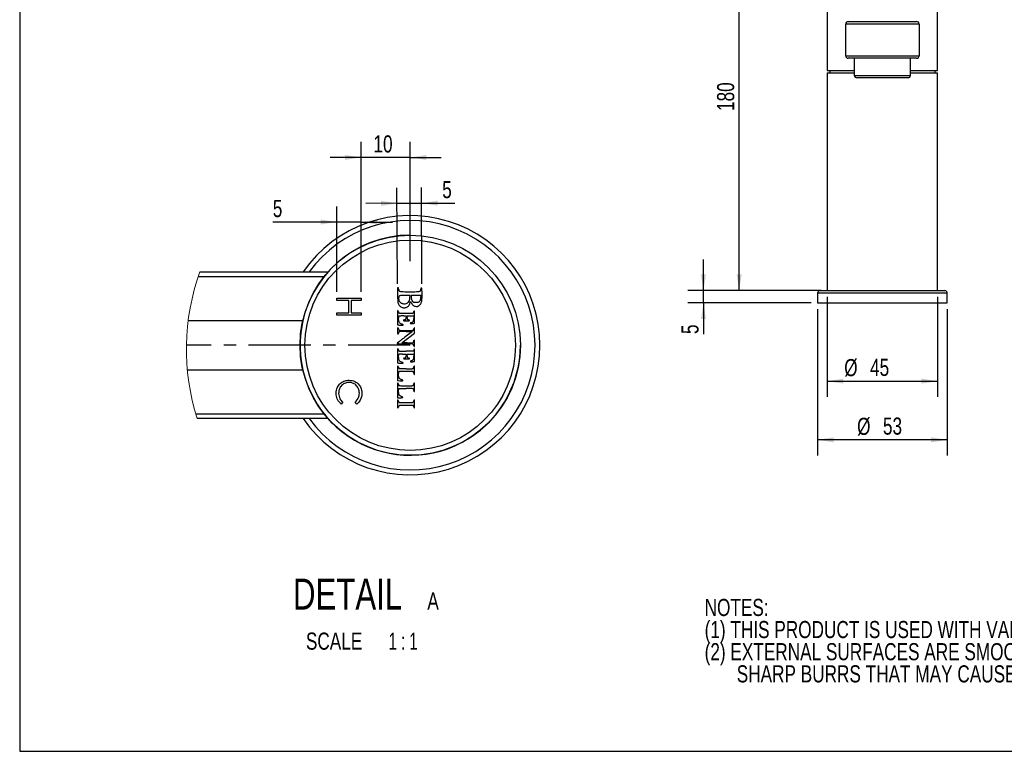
# Model space of a CAD drawing. Header units: millimetres. Extents: x 3 to 415, y 5 to 292.
# Tile 1 of 18: x 3 to 204, y 5 to 155. Entities that reach past the tile are written whole.
import ezdxf

# ---------------------------------------------------------------- set-up
doc = ezdxf.new("R2010")
doc.units = ezdxf.units.MM
doc.linetypes.add('CENTERX2', pattern=[20.32, 12.7, -2.54, 2.54, -2.54])
doc.layers.add('FORMAT', color=179, linetype='Continuous')
doc.styles.add('SLDTEXTSTYLE0', font='TXT', dxfattribs={"width": 0.75})
doc.styles.add('SLDTEXTSTYLE1', font='TXT', dxfattribs={"width": 0.65})
doc.dimstyles.new('SLDDIMSTYLE0', dxfattribs={"dimtxt": 3.5, "dimasz": 3.302, "dimexe": 0, "dimexo": 0.0625, "dimgap": 0.875, "dimtad": 1, "dimlfac": 2, "dimrnd": 1e-09, "dimzin": 12, "dimdsep": 46, "dimtxsty": 'SLDTEXTSTYLE0', "dimsah": 1, "dimcen": 0.09, "dimadec": 0, "dimazin": 3, "dimtfac": 1, "dimtdec": 0, "dimtofl": 0, "dimtmove": 0, "dimatfit": 3, "dimfxl": 1, "dimfrac": 2, "dimtolj": 1, "dimtzin": 12, "dimarcsym": 0})
doc.dimstyles.new('SLDDIMSTYLE2', dxfattribs={"dimtxt": 3.5, "dimasz": 3.302, "dimexe": 0, "dimexo": 0.0625, "dimgap": 0.875, "dimtad": 1, "dimlfac": 2, "dimrnd": 1e-09, "dimzin": 12, "dimdsep": 46, "dimtxsty": 'SLDTEXTSTYLE0', "dimsah": 1, "dimcen": 0.09, "dimadec": 0, "dimazin": 3, "dimtfac": 1, "dimtdec": 0, "dimtmove": 0, "dimatfit": 0, "dimfxl": 1, "dimfrac": 2, "dimtolj": 1, "dimtzin": 12, "dimarcsym": 0})
doc.dimstyles.new('SLDDIMSTYLE5', dxfattribs={"dimtxt": 3.5, "dimasz": 3.302, "dimexe": 0, "dimexo": 0.0625, "dimgap": 0.875, "dimtad": 1, "dimrnd": 1e-09, "dimzin": 12, "dimdsep": 46, "dimtxsty": 'SLDTEXTSTYLE0', "dimsah": 1, "dimcen": 0.09, "dimadec": 0, "dimazin": 3, "dimtfac": 1, "dimtdec": 0, "dimtmove": 0, "dimatfit": 0, "dimfxl": 1, "dimfrac": 2, "dimtolj": 1, "dimtzin": 12, "dimarcsym": 0})

# ---------------------------------------------------------------- blocks, each defined once
blk = doc.blocks.new('SW_NOTE_0_2')
at = {"layer": 'FORMAT', "color": 0, "char_height": 3.5, "attachment_point": 1, "style": 'SLDTEXTSTYLE0'}
for s, insert in [('NOTES:', (0, 4.51)), ('(1) THIS PRODUCT IS USED WITH VANITIES', (0, -0.01)), ('(2) EXTERNAL SURFACES ARE SMOOTH AND FREE', (0, -4.54)), ('SHARP BURRS THAT MAY CAUSE INJURY', (6.56, -9.07))]:
    blk.add_mtext(s, dxfattribs=dict(at, insert=insert))
blk = doc.blocks.new('_D_8')
at = {"layer": 'FORMAT'}
for p, q in [((167.15, 189.62), (146.74, 189.62)), ((149.92, 99.62), (149.92, 189.62)), ((165.15, 99.62), (146.74, 99.62))]:
    blk.add_line(p, q, dxfattribs=at)
for points in [[(149.92, 189.62), (149.41, 186.32), (150.42, 186.32)], [(149.92, 99.62), (150.42, 102.92), (149.41, 102.92)]]:
    blk.add_solid(points, dxfattribs=at)
at = {"layer": 'FORMAT', "insert": (145.4, 136.34), "char_height": 3.5, "attachment_point": 1, "rotation": 90, "style": 'SLDTEXTSTYLE0'}
blk.add_mtext('180', dxfattribs=at)
blk = doc.blocks.new('_D_9')
at = {"layer": 'FORMAT'}
for p, q in [((142.62, 99.62), (142.62, 105.97)), ((166.65, 99.62), (139.44, 99.62)), ((142.62, 97.12), (142.62, 99.62)), ((164.65, 97.12), (139.44, 97.12)), ((142.62, 97.12), (142.62, 90.75))]:
    blk.add_line(p, q, dxfattribs=at)
for points in [[(142.62, 99.62), (143.13, 102.92), (142.11, 102.92)], [(142.62, 97.12), (142.11, 93.82), (143.13, 93.82)]]:
    blk.add_solid(points, dxfattribs=at)
at = {"layer": 'FORMAT', "insert": (138.11, 90.75), "char_height": 3.5, "attachment_point": 1, "rotation": 90, "style": 'SLDTEXTSTYLE0'}
blk.add_mtext('5', dxfattribs=at)
blk = doc.blocks.new('_D_10')
at = {"layer": 'FORMAT'}
for p, q in [((167.92, 98.35), (167.92, 77.94)), ((190.42, 98.35), (190.42, 77.94)), ((167.92, 81.12), (190.42, 81.12))]:
    blk.add_line(p, q, dxfattribs=at)
for points in [[(167.92, 81.12), (171.22, 80.61), (171.22, 81.63)], [(190.42, 81.12), (187.11, 81.63), (187.11, 80.61)]]:
    blk.add_solid(points, dxfattribs=at)
at = {"layer": 'FORMAT', "char_height": 3.5, "attachment_point": 1, "style": 'SLDTEXTSTYLE0'}
for s, insert in [('%%c', (171.37, 85.63)), ('45', (176.65, 85.68))]:
    blk.add_mtext(s, dxfattribs=dict(at, insert=insert))
blk = doc.blocks.new('_D_11')
at = {"layer": 'FORMAT'}
for p, q in [((165.92, 95.85), (165.92, 65.94)), ((192.42, 95.85), (192.42, 65.94)), ((192.42, 69.12), (165.92, 69.12))]:
    blk.add_line(p, q, dxfattribs=at)
for points in [[(165.92, 69.12), (169.22, 68.61), (169.22, 69.63)], [(192.42, 69.12), (189.11, 69.63), (189.11, 68.61)]]:
    blk.add_solid(points, dxfattribs=at)
at = {"layer": 'FORMAT', "char_height": 3.5, "attachment_point": 1, "style": 'SLDTEXTSTYLE0'}
for s, insert in [('%%c', (174, 73.63)), ('53', (179.28, 73.68))]:
    blk.add_mtext(s, dxfattribs=dict(at, insert=insert))
blk = doc.blocks.new('_D_13')
at = {"layer": 'FORMAT'}
for p, q in [((85.12, 101.01), (85.02, 120.67)), ((80.12, 100.98), (80.02, 120.64)), ((80.04, 117.47), (73.69, 117.44)), ((80.04, 117.47), (85.04, 117.49)), ((85.04, 117.49), (91.86, 117.52))]:
    blk.add_line(p, q, dxfattribs=at)
for points in [[(80.04, 117.47), (76.73, 117.96), (76.74, 116.95)], [(85.04, 117.49), (88.34, 117), (88.34, 118.02)]]:
    blk.add_solid(points, dxfattribs=at)
at = {"layer": 'FORMAT', "insert": (89.25, 122.02), "char_height": 3.5, "attachment_point": 1, "rotation": 0.2657, "style": 'SLDTEXTSTYLE0'}
blk.add_mtext('5', dxfattribs=at)
blk = doc.blocks.new('_D_14')
at = {"layer": 'FORMAT'}
for p, q in [((72.73, 99.34), (72.73, 130.02)), ((82.73, 105.67), (82.73, 130.02)), ((72.73, 126.85), (66.38, 126.85)), ((82.73, 126.85), (72.73, 126.85)), ((82.73, 126.85), (89.08, 126.85))]:
    blk.add_line(p, q, dxfattribs=at)
for points in [[(72.73, 126.85), (69.42, 127.35), (69.42, 126.34)], [(82.73, 126.85), (86.03, 126.34), (86.03, 127.35)]]:
    blk.add_solid(points, dxfattribs=at)
at = {"layer": 'FORMAT', "insert": (75.22, 131.36), "char_height": 3.5, "attachment_point": 1, "style": 'SLDTEXTSTYLE0'}
blk.add_mtext('10', dxfattribs=at)
blk = doc.blocks.new('_D_15')
at = {"layer": 'FORMAT'}
for p, q in [((67.73, 99.34), (67.73, 116.81)), ((72.73, 99.34), (72.73, 116.81)), ((67.73, 113.64), (54.66, 113.64)), ((72.73, 113.64), (67.73, 113.64)), ((72.73, 113.64), (79.08, 113.64))]:
    blk.add_line(p, q, dxfattribs=at)
for points in [[(67.73, 113.64), (64.42, 114.15), (64.42, 113.13)], [(72.73, 113.64), (76.03, 113.13), (76.03, 114.15)]]:
    blk.add_solid(points, dxfattribs=at)
at = {"layer": 'FORMAT', "insert": (54.66, 118.15), "char_height": 3.5, "attachment_point": 1, "style": 'SLDTEXTSTYLE0'}
blk.add_mtext('5', dxfattribs=at)
blk = doc.blocks.new('SW_NOTE_0_7')
at = {"layer": 'FORMAT', "color": 0, "attachment_point": 2}
for s, insert, char_height, style in [('DETAIL', (13, 8.19), 6.35, 'SLDTEXTSTYLE0'), ('A', (30.46, 5.35), 3.5, 'SLDTEXTSTYLE0'), ('SCALE', (10.24, -2.86), 3.5, 'SLDTEXTSTYLE0'), ('1 : 1', (24.35, -2.86), 3.5, 'SLDTEXTSTYLE1')]:
    blk.add_mtext(s, dxfattribs=dict(at, insert=insert, char_height=char_height, style=style))

msp = doc.modelspace()

# ---------------------------------------------------------------- linework, layer by layer
at = {"color": 7, "linetype": 'Continuous', "lineweight": 25}
for p, q in [((167.9153, 157.1185), (167.9153, 144.6185)), ((190.4153, 144.6185), (190.4153, 157.1185)), ((186.6653, 154.1185), (171.6653, 154.1185)), ((171.6653, 147.6185), (171.6653, 154.1185)), ((172.1653, 154.6185), (186.1653, 154.6185)), ((186.6653, 154.1185), (186.6653, 147.6185)), ((171.6653, 147.6185), (186.6653, 147.6185)), ((186.1653, 147.1185), (172.1653, 147.1185)), ((173.4277, 147.1185), (173.4277, 143.6185)), ((184.903, 143.6185), (184.903, 147.1185)), ((167.9153, 144.6185), (173.4277, 144.6185)), ((167.9153, 144.1185), (167.9153, 99.6185)), ((167.9153, 144.1185), (173.4277, 144.1185)), ((168.4153, 144.6185), (168.4153, 144.1185)), ((179.1653, 143.1185), (173.9277, 143.1185)), ((184.403, 143.1185), (179.1653, 143.1185)), ((184.903, 144.6185), (190.4153, 144.6185)), ((184.903, 144.1185), (190.4153, 144.1185)), ((189.9153, 144.1185), (189.9153, 144.6185)), ((190.4153, 99.6185), (190.4153, 144.1185)), ((39.7742, 103.4564), (65.9557, 103.4564)), ((65.1123, 102.4564), (39.4263, 102.4564)), ((82.7117, 98.626), (81.6761, 98.626)), ((82.6739, 98.2289), (82.7117, 98.626)), ((84.9592, 98.626), (82.9008, 98.626)), ((82.9008, 98.626), (82.932, 98.2136)), ((84.9237, 98.2065), (84.9592, 98.626)), ((165.9153, 99.1185), (165.9153, 97.1185)), ((166.4153, 99.6185), (179.1653, 99.6185)), ((179.1653, 99.6185), (191.9153, 99.6185)), ((192.4153, 97.1185), (192.4153, 99.1185)), ((67.7262, 97.6181), (67.7262, 98.0668)), ((67.7262, 98.0668), (72.7262, 98.0668)), ((70.1621, 97.6181), (67.7262, 97.6181)), ((70.1621, 95.0539), (70.1621, 97.6181)), ((72.7262, 97.6181), (70.6749, 97.6181)), ((70.6749, 97.6181), (70.6749, 95.0539)), ((72.7262, 98.0668), (72.7262, 97.6181)), ((165.9153, 97.1185), (179.1653, 97.1185)), ((179.1653, 97.1185), (192.4153, 97.1185)), ((67.7262, 94.6052), (67.7262, 95.0539)), ((67.7262, 95.0539), (70.1621, 95.0539)), ((72.7262, 94.6052), (67.7262, 94.6052)), ((70.6749, 95.0539), (72.7262, 95.0539)), ((72.7262, 95.0539), (72.7262, 94.6052)), ((60.7887, 93.4564), (37.3747, 93.4564)), ((80.137, 93.0713), (80.1511, 92.6662)), ((81.3967, 94.4601), (81.8759, 94.4634)), ((81.8759, 94.4634), (81.8759, 94.1184)), ((82.095, 94.4668), (83.4369, 94.436)), ((82.095, 94.1158), (82.095, 94.4668)), ((83.3958, 92.9016), (83.6286, 92.9365)), ((83.4369, 94.436), (83.4369, 93.9337)), ((83.6286, 92.9365), (83.6286, 94.1929)), ((81.0359, 88.9589), (83.6286, 90.9204)), ((83.1876, 91.2593), (81.628, 90.0844)), ((81.9002, 91.274), (83.1876, 91.2593)), ((83.6286, 90.9204), (83.6286, 91.4641)), ((80.5266, 89.2338), (80.0902, 88.8837)), ((82.0721, 88.9434), (81.0359, 88.9589)), ((81.1652, 86.6312), (81.8759, 86.6312)), ((81.8759, 86.6312), (81.8759, 86.3092)), ((83.3821, 87.261), (81.9307, 87.2459)), ((82.0676, 86.6313), (83.4752, 86.6312)), ((82.0868, 86.3163), (82.0676, 86.6313)), ((83.4433, 87.4503), (83.3821, 87.261)), ((83.4752, 86.6312), (83.4561, 86.1417)), ((80.1233, 86.2823), (80.1233, 84.838)), ((80.1233, 84.838), (80.3287, 84.8041)), ((83.5054, 85.1294), (83.6286, 85.1544)), ((83.6286, 85.1544), (83.6286, 86.4177)), ((37.2026, 83.4564), (60.7887, 83.4564)), ((80.1233, 82.6947), (80.1233, 81.223)), ((80.4971, 83.6461), (80.3923, 83.7754)), ((81.903, 83.6461), (80.4971, 83.6461)), ((80.1233, 81.223), (80.6226, 81.1839)), ((80.1361, 79.2234), (80.1507, 77.7309)), ((80.364, 79.4825), (80.4544, 79.6205)), ((80.4544, 79.6205), (81.8733, 79.6205)), ((68.9442, 76.826), (68.6467, 76.4334)), ((71.8087, 76.4334), (71.5083, 76.826)), ((80.1507, 77.7309), (80.6664, 77.7309)), ((38.9241, 74.4564), (65.1123, 74.4564)), ((65.9557, 73.4564), (39.2322, 73.4564))]:
    msp.add_line(p, q, dxfattribs=at)
at = {"color": 8, "linetype": 'Continuous', "lineweight": 25}
for p, q in [((173.4277, 143.6185), (179.1653, 143.6185)), ((179.1653, 143.6185), (184.903, 143.6185)), ((179.1653, 99.1185), (165.9153, 99.1185)), ((192.4153, 99.1185), (179.1653, 99.1185))]:
    msp.add_line(p, q, dxfattribs=at)
at = {"color": 7, "linetype": 'CENTERX2'}
msp.add_line((82.7262, 88.4564), (37.0192, 88.4564), dxfattribs=at)
at = {"color": 7, "linetype": 'Continuous', "lineweight": 25}
for radius in [22.5, 21.5]:
    msp.add_circle((82.7262, 88.4564), radius, dxfattribs=at)
for centre, radius, start, end in [((172.1653, 154.1185), 0.5, 90, 180), ((186.1653, 154.1185), 0.5, 0, 90), ((172.1653, 147.6185), 0.5, 180, 270), ((186.1653, 147.6185), 0.5, 270, 0), ((173.9277, 143.6185), 0.5, 180, 270), ((184.403, 143.6185), 0.5, 270, 0), ((82.7262, 88.4564), 26.5, 214.474381, 145.525619), ((82.7262, 88.4564), 22.5, 90.000015, 173.50039), ((84.4853, 99.7723), 4.3641, 176.702134, 180.792341), ((295.9616, 102.7001), 215.8607, 180.793173, 181.041462), ((80.6955, 99.9907), 0.568, 161.762037, 176.705727), ((129.2561, 99.6683), 49.1276, 181.040041, 182.246837), ((80.2194, 100.1476), 0.0668, 89.999091, 161.772584), ((80.2194, 100.0924), 0.122, 62.304191, 90.004467), ((80.2367, 100.1251), 0.085, 26.014839, 62.3223), ((80.0773, 100.0474), 0.2623, 8.540008, 26.014064), ((77.5229, 99.6644), 2.8453, 5.486783, 8.528352), ((81.5996, 100.0561), 1.2502, 185.493206, 195.884903), ((80.7002, 99.8002), 0.3151, 195.894739, 224.839448), ((80.6872, 98.3008), 0.2826, 105.332463, 143.85746), ((80.7142, 99.8141), 0.3349, 224.841116, 252.66444), ((80.9428, 97.3687), 1.2491, 91.285648, 105.332669), ((81.0552, 100.9067), 1.4794, 252.66416, 261.899718), ((81.3375, 102.8902), 3.483, 261.900245, 269.512703), ((81.6762, 64.6802), 33.9458, 90.000113, 91.285253), ((82.613, 252.7697), 153.3679, 269.512428, 270.011932), ((82.6135, 252.1967), 152.7948, 270.011778, 270.513016), ((83.9501, 102.9232), 3.5153, 270.513059, 278.084049), ((84.2567, 100.7648), 1.3353, 278.084701, 287.919908), ((84.5734, 99.7854), 0.3059, 287.919306, 317.288721), ((84.5923, 99.7679), 0.2802, 317.289946, 348.388385), ((83.8357, 99.9235), 1.0526, 348.381109, 0.00488), ((86.9747, 99.9237), 2.0864, 176.490983, 180.003739), ((85.0742, 100.0403), 0.1823, 155.552758, 176.511393), ((84.9669, 100.0891), 0.0644, 113.928459, 155.561941), ((84.9956, 100.0244), 0.1352, 90.004228, 113.919527), ((84.9956, 100.0648), 0.0948, 52.586359, 90.005498), ((84.9927, 100.061), 0.0995, 16.520225, 52.599883), ((84.6106, 99.9477), 0.4981, 3.941888, 16.520701), ((75.2423, 99.3009), 9.8887, 2.516807, 3.949043), ((55.387, 98.4277), 29.7632, 359.812992, 2.517744), ((166.4153, 99.1185), 0.5, 90, 180), ((191.9153, 99.1185), 0.5, 0, 90), ((84.0681, 97.8953), 3.9049, 182.244669, 189.944368), ((81.5893, 97.4606), 1.3882, 189.94257, 204.878498), ((81.6261, 97.4778), 1.4289, 204.882042, 219.498477), ((81.5413, 98.0496), 1.1886, 169.375277, 184.887004), ((81.6017, 98.0547), 1.2492, 184.885995, 199.831185), ((80.8548, 98.1784), 0.49, 143.853942, 169.378648), ((81.5367, 98.0312), 1.1801, 199.826739, 215.217078), ((81.3039, 97.2121), 1.0113, 219.494412, 234.248926), ((81.3269, 97.8831), 0.9232, 215.216422, 233.713786), ((81.0207, 97.4661), 0.4059, 233.723178, 245.741529), ((81.5345, 98.6067), 1.6569, 245.746947, 249.97306), ((81.6098, 98.8135), 1.877, 249.974632, 254.118744), ((81.5399, 98.5679), 1.6217, 254.119472, 258.742749), ((81.5446, 98.5917), 1.6459, 258.744764, 274.718879), ((81.5837, 98.118), 1.1705, 274.719487, 295.341839), ((81.6722, 97.9311), 0.9638, 295.341151, 318.371799), ((81.7897, 97.0508), 0.8123, 305.818612, 322.919801), ((81.7572, 97.8557), 0.8502, 318.370669, 343.672801), ((81.649, 97.1573), 0.9887, 322.91132, 332.255757), ((79.9378, 98.0581), 2.9225, 332.244631, 336.409062), ((81.3689, 97.9695), 1.2548, 343.669981, 348.824944), ((77.6263, 98.709), 5.0698, 348.822848, 350.648873), ((79.2329, 98.3662), 3.6918, 336.404728, 340.196415), ((77.0937, 98.7971), 5.6096, 350.644886, 352.460707), ((78.1001, 98.6644), 4.5945, 352.454695, 354.56095), ((78.175, 98.7468), 4.8161, 340.199982, 343.306056), ((82.8009, 97.3595), 0.0134, 48.090744, 163.291238), ((82.5833, 97.1172), 0.339, 36.531577, 48.085013), ((82.0889, 96.7508), 0.9544, 29.772721, 36.531513), ((80.478, 95.8294), 2.8102, 26.749445, 29.771047), ((85.6299, 98.4177), 2.7056, 184.325333, 190.822742), ((84.0113, 98.1083), 1.0577, 190.828427, 203.929878), ((85.1564, 98.1878), 2.429, 206.755731, 215.480888), ((83.7634, 97.9984), 0.7866, 203.935039, 219.514473), ((83.8721, 98.0882), 0.9275, 219.520515, 233.290644), ((83.9575, 97.3333), 0.9568, 215.486761, 232.983368), ((83.6309, 97.7646), 0.5239, 233.284981, 246.116331), ((83.8531, 97.195), 0.7835, 232.988568, 252.719361), ((83.6226, 97.746), 0.5035, 246.115412, 259.333412), ((83.7203, 98.2643), 1.031, 259.331754, 267.837885), ((83.9296, 103.8075), 6.5781, 267.837333, 269.999886), ((83.9296, 100.2877), 3.0584, 269.999784, 276.233391), ((84.1839, 97.9598), 0.7166, 276.233604, 294.548675), ((83.4124, 98.2468), 2.0342, 297.732863, 302.717837), ((84.2662, 97.7796), 0.5185, 294.550434, 317.005127), ((83.9395, 97.4263), 1.0591, 302.721791, 330.783375), ((83.827, 98.189), 1.119, 317.006968, 329.63954), ((84.419, 97.8422), 0.4328, 329.645958, 342.994758), ((82.9401, 98.2947), 1.9794, 342.989267, 347.309517), ((83.243, 97.8158), 1.8571, 330.783474, 349.21432), ((82.5282, 98.3872), 2.4015, 347.314054, 351.431666), ((82.1876, 98.4381), 2.7459, 351.440261, 355.161813), ((80.459, 98.346), 4.6911, 349.216066, 359.811074), ((203.5785, 94.0832), 123.4552, 179.628663, 180.000001), ((87.3498, 94.8365), 7.2241, 176.690114, 179.628098), ((82.7052, 95.1051), 2.5718, 171.993493, 176.690421), ((80.2054, 95.4567), 0.0473, 90.00098, 171.995946), ((80.2054, 95.4398), 0.0642, 59.049791, 89.996189), ((80.1961, 95.4243), 0.0824, 33.360667, 59.046919), ((80.1632, 95.4026), 0.1218, 12.886922, 33.368527), ((80.0614, 95.3793), 0.2261, 0.004826, 12.891164), ((80.5524, 95.3793), 0.2648, 180.00448, 192.338189), ((80.8758, 95.4502), 0.5959, 192.352703, 199.077112), ((80.9032, 95.4597), 0.6249, 199.082955, 205.719565), ((80.699, 95.3613), 0.3982, 205.708851, 215.012981), ((80.5313, 95.2438), 0.1935, 215.010154, 251.179319), ((80.6866, 95.6996), 0.675, 251.182324, 265.456149), ((80.9733, 99.3072), 4.294, 265.455891, 269.734917), ((81.663, 97.7107), 1.6257, 234.245023, 244.582579), ((81.9043, 300.4273), 205.4162, 269.734782, 270.000056), ((81.6609, 97.7062), 1.6207, 244.582794, 254.933753), ((81.4976, 97.0998), 0.9927, 254.933577, 269.87685), ((81.4974, 97.0169), 0.9098, 269.877864, 285.687253), ((81.2922, 97.7475), 1.6687, 285.687268, 295.727477), ((81.9045, 270.2041), 175.193, 270.000001, 270.296101), ((81.3033, 97.7246), 1.6433, 295.72593, 305.821241), ((82.7828, 100.2521), 5.2387, 270.296372, 274.031501), ((83.0805, 96.0274), 1.0035, 274.032293, 284.293187), ((83.2974, 95.176), 0.125, 284.295282, 331.842194), ((83.0831, 95.2908), 0.3681, 331.839602, 340.161986), ((82.8021, 95.3923), 0.6669, 340.154294, 345.485156), ((82.8146, 95.389), 0.6539, 345.485028, 350.860092), ((83.1442, 95.3361), 0.3201, 350.839434, 0.007235), ((83.6289, 95.3361), 0.1646, 164.454896, 179.997385), ((83.5804, 95.3496), 0.1142, 144.018392, 164.456855), ((83.5577, 95.3661), 0.0862, 120.051228, 144.019552), ((83.5465, 95.3855), 0.0638, 90.003822, 120.049822), ((83.5465, 95.4024), 0.0469, 9.483219, 89.998813), ((81.7706, 95.1056), 1.8474, 3.742472, 9.487801), ((77.9465, 94.8554), 5.6796, 0.423824, 3.742751), ((83.9922, 97.6423), 1.252, 252.721268, 266.610078), ((-10.475, 94.1939), 94.1037, 359.999393, 0.428369), ((84.096, 99.3956), 3.0083, 266.610844, 270.393992), ((84.1128, 96.9488), 0.5614, 270.396107, 283.512045), ((84.1279, 96.886), 0.4969, 283.517498, 297.727905), ((124.7115, 94.0851), 44.5883, 180.002339, 180.70498), ((103.4768, 93.8255), 23.3519, 180.709179, 181.850803), ((80.1913, 92.6677), 0.0402, 182.116049, 238.297316), ((80.2177, 92.7104), 0.0905, 238.273401, 262.647089), ((81.6036, 103.4398), 10.9089, 262.639756, 263.445393), ((83.6777, 93.7743), 3.3812, 175.822111, 180.167183), ((81.7066, 93.7687), 1.4101, 180.172749, 188.52462), ((84.9393, 93.6818), 4.6461, 172.811297, 175.817402), ((81.1169, 93.6804), 0.8138, 188.530642, 206.438474), ((80.4683, 94.2457), 0.1397, 135.011212, 172.792665), ((81.1494, 99.4848), 6.928, 263.443681, 264.948621), ((80.4713, 94.2426), 0.144, 98.503885, 134.999379), ((81.2871, 93.7651), 1.0039, 206.439654, 221.738744), ((81.6026, 86.6777), 7.7931, 96.42598, 98.505504), ((81.3539, 93.8248), 1.0935, 221.741934, 236.369977), ((81.5493, 104.0064), 11.4673, 264.947571, 265.979089), ((81.3894, 88.5709), 5.8879, 93.238174, 96.42597), ((81.8034, 107.6212), 15.091, 265.979272, 267.074472), ((81.3995, 93.8932), 1.1758, 236.368219, 250.222835), ((80.5694, 91.5843), 1.2778, 65.025547, 70.225973), ((81.0885, 93.6333), 1.0849, 267.074494, 274.577547), ((81.4433, 87.6177), 6.8426, 90.390347, 93.238326), ((80.8122, 92.1055), 0.7029, 56.900569, 65.033321), ((81.1574, 92.7737), 0.2224, 274.5769, 294.096272), ((80.9348, 92.2935), 0.4784, 47.697147, 56.902122), ((81.2307, 92.6097), 0.0428, 294.100299, 0.010824), ((81.2225, 92.6097), 0.0509, 359.973289, 47.704991), ((81.4111, 93.5598), 0.0568, 129.327071, 185.429201), ((81.5113, 93.5694), 0.1574, 185.437422, 211.719362), ((81.4619, 93.4978), 0.1369, 97.763132, 129.315743), ((81.4368, 93.5233), 0.0698, 211.721729, 258.710444), ((81.6321, 94.5021), 1.0679, 258.711738, 265.132351), ((81.567, 92.7267), 0.9151, 90.000813, 97.761962), ((81.7176, 95.5057), 2.0751, 265.133763, 270.066687), ((81.567, 94.2022), 0.5604, 270.000124, 286.368016), ((81.7079, 103.6795), 10.2489, 270.067421, 271.577004), ((81.6784, 93.8228), 0.1649, 286.372993, 327.035337), ((81.5655, 93.896), 0.2995, 327.037993, 354.379513), ((79.3111, 94.1183), 2.5649, 354.371052, 0.001701), ((81.589, 107.9959), 14.567, 271.577164, 272.764568), ((84.865, 94.1157), 2.7699, 179.998733, 185.114145), ((82.3949, 93.8947), 0.29, 185.113771, 211.963745), ((82.2949, 93.8323), 0.1721, 211.962629, 250.121594), ((82.4749, 94.3301), 0.7016, 250.123121, 263.563133), ((82.2287, 94.7486), 1.3042, 272.765296, 279.731586), ((82.3461, 93.1889), 0.4469, 74.652731, 83.560128), ((82.3938, 93.786), 0.3276, 279.731303, 295.258113), ((82.4112, 93.4257), 0.2014, 58.488277, 74.660272), ((82.4561, 93.4989), 0.1155, 36.408472, 58.510201), ((82.5135, 93.5323), 0.0471, 295.247175, 359.999363), ((82.5014, 93.5323), 0.0592, 0.003092, 36.434742), ((82.76, 92.9583), 0.0232, 128.307814, 194.03039), ((82.7954, 92.9671), 0.0597, 194.018083, 260.158545), ((83.0177, 92.6317), 0.4392, 120.50482, 128.275845), ((83.1122, 94.7911), 1.911, 260.148093, 265.570536), ((83.1037, 92.4858), 0.6086, 113.124339, 120.506999), ((83.3028, 92.0195), 1.1156, 108.435255, 113.125573), ((82.6945, 93.8443), 0.8078, 288.43538, 295.772278), ((83.1097, 94.7594), 1.8793, 265.571265, 272.134413), ((82.4981, 94.2509), 1.2594, 295.776485, 301.036437), ((82.5349, 94.19), 1.1883, 301.030896, 306.384309), ((83.1071, 94.8284), 1.9482, 272.134808, 278.522882), ((82.9494, 93.6275), 0.4896, 306.380816, 316.756636), ((82.9293, 93.6464), 0.5171, 316.756353, 330.11666), ((83.0844, 93.5573), 0.3383, 330.109416, 348.468506), ((82.5734, 93.6616), 0.8598, 348.470633, 358.444488), ((72.6283, 93.9328), 10.8086, 358.438084, 0.004366), ((82.7262, 88.4564), 22.5, 173.500403, 0.000001), ((81.557, 91.7298), 1.4277, 173.765112, 180.505569), ((103.4502, 91.9222), 23.3218, 180.503699, 181.382329), ((92.8604, 91.6665), 12.7289, 181.381659, 183.400884), ((80.4204, 91.8539), 0.2844, 155.888806, 173.750098), ((80.6604, 90.9415), 0.5074, 183.394311, 204.267431), ((80.2051, 91.9503), 0.0484, 90.002641, 155.868352), ((80.2274, 90.7463), 0.0324, 204.26034, 333.797925), ((80.2051, 91.9348), 0.0639, 55.088489, 90.000215), ((80.1593, 91.8692), 0.144, 36.056865, 55.087903), ((79.2993, 91.2031), 1.0669, 333.79118, 345.03192), ((80.0935, 91.8213), 0.2253, 21.086058, 36.061673), ((79.9322, 91.7591), 0.3981, 11.308342, 21.081392), ((80.7858, 91.9298), 0.4724, 191.311004, 219.060554), ((81.1611, 90.7053), 0.8604, 157.996305, 165.025663), ((81.0484, 90.7508), 0.7388, 150.117847, 157.994712), ((80.9142, 90.8278), 0.5842, 141.531504, 150.107768), ((80.6568, 91.8252), 0.3062, 219.063599, 257.444647), ((80.5757, 91.0968), 0.1517, 118.153059, 141.52666), ((80.6088, 91.035), 0.2218, 93.027546, 118.15659), ((80.9633, 93.2015), 1.7162, 257.445797, 269.192039), ((81.3742, 76.5721), 14.705, 91.783038, 93.029407), ((81.3597, 77.0384), 14.2384, 90.084013, 91.783132), ((81.9339, 162.0339), 70.5555, 269.192123, 269.999996), ((81.4028, 47.6851), 43.5917, 89.346337, 90.084174), ((81.9339, 151.2078), 59.7294, 270.000013, 270.606892), ((82.4346, 103.9313), 12.4503, 270.607003, 272.5487), ((82.4451, 103.6963), 12.2151, 272.548596, 273.962725), ((83.2818, 91.6178), 0.1076, 273.961871, 315.025247), ((83.2503, 91.6493), 0.1522, 315.019815, 332.111044), ((82.7632, 91.9072), 0.7033, 332.10253, 337.590868), ((82.6566, 91.9513), 0.8187, 337.586817, 342.931621), ((82.6879, 91.9417), 0.786, 342.931813, 348.438799), ((84.0342, 91.6661), 0.5882, 161.344921, 168.427449), ((83.9098, 91.708), 0.457, 152.765778, 161.327134), ((83.8104, 91.7591), 0.3453, 143.390737, 152.76106), ((83.5799, 91.9303), 0.0581, 108.434559, 143.403041), ((83.5697, 91.9612), 0.0256, 18.528612, 108.433033), ((83.1626, 91.8247), 0.4549, 7.326983, 18.536558), ((82.1389, 91.6932), 1.487, 1.348439, 7.323798), ((72.3777, 91.4641), 11.251, 359.999978, 1.344914), ((80.1267, 88.8384), 0.0582, 128.854028, 179.991665), ((80.1078, 88.8384), 0.0393, 180.008179, 264.737495), ((80.7222, 95.5151), 6.7442, 264.741926, 266.966507), ((80.8975, 98.8228), 10.0565, 266.966594, 269.311542), ((103.257, 60.7843), 36.4148, 127.616839, 128.62394), ((81.9746, 188.4681), 99.7083, 269.311634, 269.746614), ((123.0851, 35.0542), 68.8986, 126.99253, 127.617596), ((81.2419, 22.8043), 65.957, 89.248538, 89.746536), ((82.6323, 126.2587), 37.3195, 269.13997, 269.76245), ((81.565, 47.442), 41.3173, 88.541495, 89.248521), ((82.5745, 112.3142), 23.3749, 269.762352, 270.646094), ((81.0511, 27.2551), 61.5107, 88.140886, 88.54162), ((82.4488, 123.4679), 34.5293, 270.646022, 271.150435), ((83.0252, 88.0724), 0.6614, 77.972077, 88.142371), ((83.1344, 89.3238), 0.3783, 271.152016, 283.790463), ((83.08, 88.3293), 0.3987, 64.829249, 77.972796), ((83.1847, 89.1187), 0.1672, 283.796476, 315.657115), ((83.1662, 88.5128), 0.1959, 42.468366, 64.829617), ((82.9601, 89.3382), 0.4813, 315.665382, 330.149821), ((83.0999, 88.4521), 0.2858, 24.848616, 42.475267), ((82.1821, 88.0273), 1.2972, 19.104863, 24.838375), ((82.7711, 89.4467), 0.6991, 330.144269, 342.210405), ((82.4107, 89.5624), 1.0777, 342.206008, 350.929742), ((83.6709, 89.3612), 0.1985, 158.35441, 170.908823), ((83.6817, 89.3569), 0.2101, 146.310834, 158.344352), ((83.6537, 89.3755), 0.1765, 133.28049, 146.296055), ((83.5836, 89.4499), 0.0742, 108.407948, 133.277107), ((83.5686, 89.4951), 0.0266, 15.158441, 108.40943), ((82.9383, 89.3244), 0.6796, 6.113251, 15.156568), ((81.4057, 88.5966), 2.2202, 353.943941, 358.898989), ((81.5178, 89.1722), 2.1082, 1.043647, 6.114935), ((66.7438, 88.8809), 16.8848, 358.890349, 0.001317), ((65.4372, 88.8805), 18.1914, 0.002582, 1.039728), ((207.8205, 86.2823), 127.6972, 179.634883, 180), ((87.5823, 87.0487), 7.4566, 176.744397, 179.636195), ((82.8242, 87.3193), 2.6908, 172.17564, 176.743068), ((80.2054, 87.6791), 0.0474, 90.008909, 172.163118), ((80.2054, 87.6624), 0.0642, 58.521742, 90.005472), ((80.1965, 87.6479), 0.0812, 32.139353, 58.517345), ((80.158, 87.6237), 0.1267, 11.758467, 32.123227), ((80.0245, 87.5958), 0.2631, 359.984597, 11.781377), ((80.5397, 87.5957), 0.2521, 180.005631, 193.45049), ((80.8129, 87.6612), 0.5331, 193.458789, 201.141903), ((80.8353, 87.6698), 0.5571, 201.133786, 208.705154), ((80.6943, 86.2751), 0.3958, 146.758815, 161.288828), ((80.6582, 87.5727), 0.3551, 208.702248, 219.306516), ((80.6227, 86.322), 0.3101, 126.018303, 146.764378), ((80.5472, 87.4819), 0.2117, 219.311693, 253.269502), ((80.574, 86.3889), 0.2274, 99.842092, 126.018246), ((80.7087, 88.0194), 0.7729, 253.272534, 266.230725), ((80.715, 85.5763), 1.0522, 90.672228, 99.842522), ((80.9605, 91.8424), 4.6042, 266.231368, 270.325345), ((81.1652, 47.2178), 39.4134, 90.000041, 90.672392), ((79.8598, 285.7098), 198.4747, 270.325313, 270.597844), ((84.3054, 88.7626), 0.9498, 199.096581, 204.888485), ((84.2153, 87.2007), 0.8113, 156.495163, 162.082773), ((83.9961, 88.619), 0.6088, 204.876757, 212.960704), ((84.035, 87.2789), 0.6148, 149.595251, 156.476449), ((83.8588, 88.5298), 0.4451, 212.94296, 221.659977), ((83.9254, 87.3432), 0.4877, 142.450846, 149.592507), ((83.5585, 88.2626), 0.0431, 221.663325, 270.000463), ((83.585, 87.6048), 0.0584, 108.43819, 142.466027), ((83.5585, 88.2556), 0.0361, 269.995078, 346.437637), ((83.5742, 87.6374), 0.0241, 4.580299, 108.430384), ((82.7272, 88.4563), 0.8913, 346.429951, 353.953924), ((75.1553, 86.9653), 8.4698, 2.862953, 4.564117), ((74.3237, 86.9244), 9.3024, 0.57875, 2.858666), ((24.2708, 86.4177), 59.3578, 359.999998, 0.579863), ((81.2642, 86.1923), 0.9734, 173.704442, 181.927364), ((85.406, 86.331), 5.1176, 181.919913, 184.324542), ((80.7807, 86.2457), 0.4871, 161.274128, 173.710494), ((82.66, 86.1233), 2.3638, 184.323993, 192.625132), ((80.7039, 87.0742), 2.3009, 260.614027, 267.280738), ((80.9872, 85.7487), 0.6495, 192.628281, 214.329274), ((80.9845, 85.7469), 0.6463, 214.333085, 236.108301), ((80.8313, 89.7558), 4.9855, 267.280412, 271.019812), ((81.9241, 87.1453), 2.331, 236.104961, 244.488097), ((80.7293, 95.4873), 10.718, 271.019766, 272.708235), ((79.4588, 81.9799), 3.3925, 61.922464, 64.484987), ((80.1436, 83.2639), 1.9373, 58.02062, 61.92079), ((79.9667, 82.9804), 2.2715, 55.321953, 58.02155), ((81.2338, 84.8209), 0.0396, 272.713951, 359.999948), ((81.2401, 84.8209), 0.0334, 359.999214, 55.319717), ((81.429, 85.7206), 0.046, 137.076019, 180.016689), ((81.4231, 85.7206), 0.0401, 179.997632, 251.431139), ((81.5392, 85.6182), 0.1964, 122.454641, 137.077515), ((81.5674, 86.1501), 0.4933, 251.434064, 262.876113), ((81.593, 85.5335), 0.2968, 110.377417, 122.447165), ((81.6412, 85.4036), 0.4353, 101.311852, 110.371043), ((81.7091, 87.2838), 1.6357, 262.87467, 268.851083), ((81.3746, 86.7364), 0.9239, 281.31066, 292.371169), ((81.9855, 101.0556), 15.4103, 268.850579, 270.000098), ((81.6484, 86.0712), 0.2046, 292.372958, 326.229666), ((81.5875, 86.1119), 0.2777, 326.232836, 353.809215), ((79.7672, 86.3093), 2.1088, 353.810289, 359.998508), ((81.9855, 101.3182), 15.6729, 269.999945, 271.136794), ((84.8175, 86.4817), 2.7358, 183.466995, 188.480725), ((82.4233, 86.1247), 0.315, 188.477031, 213.062881), ((82.3236, 86.0598), 0.1961, 213.057522, 246.829137), ((82.5388, 86.5625), 0.7429, 246.828886, 259.375067), ((82.2646, 87.2546), 1.6066, 271.136548, 277.195498), ((82.3041, 85.3115), 0.53, 71.230864, 79.37461), ((82.407, 86.1263), 0.4693, 277.193598, 289.088943), ((82.3734, 85.5155), 0.3144, 59.193249, 71.235566), ((82.4343, 85.6174), 0.1958, 44.080058, 59.217282), ((82.5472, 85.7213), 0.0408, 289.075787, 0.017197), ((82.5417, 85.7214), 0.0463, 359.972049, 44.113661), ((82.8268, 85.128), 0.0649, 169.091833, 209.90429), ((82.8413, 85.1253), 0.0797, 138.097768, 169.111594), ((82.8155, 85.1215), 0.0519, 209.902495, 258.150218), ((82.9973, 84.9854), 0.2892, 126.216954, 138.111363), ((82.8679, 85.3715), 0.3073, 258.157013, 273.139042), ((83.0499, 84.9137), 0.3781, 115.589939, 126.223308), ((82.5621, 90.9477), 5.8919, 273.138784, 274.885488), ((83.0739, 84.8635), 0.4338, 105.997558, 115.594044), ((82.834, 85.7001), 0.4365, 286.00294, 296.987379), ((82.5585, 86.2412), 1.0437, 296.989733, 302.716193), ((82.369, 93.2073), 8.1597, 274.885399, 275.808469), ((82.5264, 86.2911), 1.1031, 302.717386, 308.354282), ((82.3824, 93.0753), 8.027, 275.808864, 276.742961), ((82.771, 85.9818), 0.7087, 308.358433, 316.210102), ((82.7255, 86.0254), 0.7718, 316.215989, 326.537741), ((82.4847, 92.2103), 7.156, 276.742469, 277.654259), ((83.0751, 85.7943), 0.3527, 326.536727, 345.077405), ((82.6664, 85.9034), 0.7757, 345.061455, 356.040531), ((83.3007, 86.1386), 1.0297, 277.654169, 281.465802), ((73.7593, 86.5214), 9.7042, 356.032077, 357.757922), ((213.6509, 82.6935), 133.5277, 179.643456, 179.999486), ((87.8473, 83.4767), 7.7216, 176.802159, 179.646102), ((82.9591, 83.7502), 2.8257, 172.372235, 176.80917), ((80.2054, 84.119), 0.0475, 90.011204, 172.364498), ((80.2054, 84.1023), 0.0642, 58.522391, 90.00427), ((80.1965, 84.0877), 0.0812, 32.138167, 58.518403), ((80.158, 84.0636), 0.1267, 11.757978, 32.123939), ((80.0245, 84.0357), 0.2631, 359.984584, 11.781402), ((80.5271, 84.0356), 0.2395, 180.007268, 194.378179), ((82.8742, 82.4204), 2.5847, 174.303585, 180.742482), ((80.8426, 84.1164), 0.5652, 194.368865, 201.944428), ((82.983, 82.4095), 2.6941, 168.879589, 174.302613), ((80.8825, 84.1322), 0.608, 201.917501, 209.305964), ((80.477, 82.9021), 0.1401, 122.329345, 168.884497), ((80.7204, 84.0412), 0.4222, 209.302605, 219.007091), ((80.5939, 82.7175), 0.3586, 90.034555, 122.337004), ((80.7197, -118.266), 201.3421, 89.656935, 90.035864), ((81.903, 240.8191), 157.173, 269.999973, 270.318563), ((80.0289, -233.6864), 316.7645, 89.4108, 89.656994), ((82.7484, 88.7831), 5.1346, 270.318364, 274.099146), ((83.0419, 84.6872), 1.0283, 274.097888, 284.252902), ((83.285, 82.9372), 0.1243, 31.759543, 89.413583), ((83.255, 83.8487), 0.163, 284.247997, 323.835566), ((83.1651, 83.9143), 0.2743, 323.843579, 336.357573), ((83.2412, 82.91), 0.1758, 17.46019, 31.766355), ((82.1554, 82.5684), 1.3141, 14.217191, 17.462019), ((82.8663, 84.0447), 0.6003, 336.391638, 343.353485), ((81.978, 82.5236), 1.497, 10.898935, 14.212833), ((82.8432, 84.0515), 0.6244, 343.361416, 350.263863), ((81.8515, 82.4995), 1.6259, 7.774798, 10.888929), ((83.0695, 84.0126), 0.3948, 350.271689, 359.996037), ((84.2257, 82.8239), 0.7704, 187.787695, 194.141486), ((83.9046, 84.0126), 0.4403, 171.306131, 179.999841), ((83.6177, 84.0565), 0.15, 151.91247, 171.30878), ((84.0065, 82.7687), 0.5444, 194.145698, 202.400573), ((83.5554, 84.0897), 0.0795, 123.590103, 151.888002), ((83.8792, 82.7161), 0.4067, 202.378984, 211.313878), ((83.5465, 84.1031), 0.0633, 90.001298, 123.574413), ((83.5767, 82.532), 0.0525, 211.312767, 251.651664), ((83.5465, 84.1206), 0.0459, 15.74791, 89.996844), ((83.5687, 82.5078), 0.027, 251.649631, 349.426478), ((82.9184, 83.9436), 0.6984, 5.500773, 15.7393), ((82.2284, 82.7582), 1.3904, 349.418927, 355.293348), ((80.9219, 83.7515), 2.7041, 0.676031, 5.495645), ((80.1273, 82.9315), 3.4987, 355.287136, 359.218418), ((52.26, 83.3124), 31.3686, 359.217138, 0.001), ((43.6922, 83.3129), 39.9365, 359.999997, 0.675028), ((84.5916, 80.2525), 4.4569, 174.531403, 177.639445), ((80.1975, 80.6731), 0.0427, 89.991772, 174.537689), ((80.1976, 80.67), 0.0459, 42.78816, 90.000961), ((80.087, 80.5676), 0.1965, 26.751057, 42.807444), ((79.9327, 80.4897), 0.3695, 15.150786, 26.77219), ((79.4398, 80.356), 0.8801, 9.092395, 15.16262), ((82.2984, 82.4131), 2.0089, 180.748749, 188.5277), ((81.2959, 80.6528), 0.9995, 189.079773, 195.590567), ((81.1987, 82.2482), 0.8969, 188.528292, 203.279939), ((81.0497, 82.1841), 0.7347, 203.278057, 220.411008), ((81.0815, 82.2112), 0.7765, 220.412262, 237.015665), ((81.1595, 88.0484), 6.8854, 265.527276, 267.405023), ((81.2579, 82.4829), 1.1004, 237.015332, 249.801982), ((80.9393, 83.1891), 2.0212, 267.405236, 272.083059), ((79.1437, 76.7364), 5.0227, 67.281037, 69.800552), ((80.9674, 82.417), 1.2485, 272.083078, 277.498302), ((80.9326, 81.009), 0.3907, 50.954555, 67.282956), ((81.1188, 81.2667), 0.0884, 277.502027, 314.993528), ((81.1357, 81.2594), 0.0683, 0.647701, 50.981212), ((81.1263, 81.2592), 0.0777, 314.987606, 0.69013), ((82.956, 80.5937), 0.513, 338.205423, 347.224169), ((83.1411, 80.5516), 0.3232, 347.241069, 359.990024), ((84.0058, 80.5515), 0.5415, 172.307821, 179.992721), ((83.6299, 80.6023), 0.1622, 153.429573, 172.302121), ((83.5563, 80.6391), 0.0799, 124.606975, 153.430696), ((83.5465, 80.6533), 0.0626, 90.006442, 124.585325), ((83.5465, 80.67), 0.0459, 15.851026, 89.996416), ((82.9269, 80.4942), 0.6899, 5.532939, 15.842615), ((80.9534, 80.3032), 2.6727, 0.677612, 5.529268), ((89.2233, 80.0622), 9.0925, 177.643478, 180.180386), ((202.4935, 80.4184), 122.3633, 180.180195, 180.559566), ((81.4301, 79.1558), 1.14, 173.581774, 181.096075), ((86.2148, 79.2474), 5.9256, 181.097304, 183.312565), ((80.848, 79.2213), 0.5542, 162.089429, 173.583393), ((83.2153, 79.0739), 2.9212, 183.314617, 190.277663), ((80.6795, 79.2758), 0.3772, 146.762933, 162.099879), ((80.5986, 80.4582), 0.2755, 195.582533, 212.562475), ((80.9347, 78.6604), 0.6033, 190.278442, 212.707), ((80.5258, 80.4117), 0.1892, 212.563464, 233.945329), ((80.5893, 80.4989), 0.2971, 233.93894, 249.19226), ((80.601, 80.5295), 0.3298, 249.17891, 267.208014), ((82.1138, 111.516), 31.3532, 267.20501, 267.904639), ((81.7398, 101.2971), 21.1274, 267.9048, 269.137699), ((81.9343, 114.2161), 34.0479, 269.137724, 270.000007), ((81.8733, -8.7624), 88.3829, 89.310679, 90.000005), ((81.9344, 209.6538), 129.4857, 269.999932, 270.359776), ((82.7188, 84.7374), 4.5668, 270.359808, 274.409547), ((82.9189, 78.1427), 1.4715, 76.318187, 89.310603), ((82.9973, 81.1264), 0.9451, 274.410627, 285.28241), ((83.1819, 80.4506), 0.2444, 285.285393, 314.997045), ((83.2152, 79.3596), 0.219, 26.785734, 76.322759), ((83.1567, 80.4758), 0.2801, 315.005664, 329.088178), ((82.9668, 80.5895), 0.5015, 329.091883, 338.201112), ((82.9648, 79.2332), 0.4995, 359.999811, 26.791827), ((84.6757, 79.2331), 1.2113, 179.998954, 184.7907), ((83.7031, 79.1516), 0.2354, 184.776951, 200.915835), ((83.5648, 79.0987), 0.0873, 200.8965, 230.327637), ((83.5465, 79.0766), 0.0586, 230.337259, 269.995791), ((83.5465, 79.0639), 0.0459, 270.002333, 344.149457), ((82.9269, 79.2397), 0.6899, 344.157524, 354.467002), ((80.9534, 79.4307), 2.6726, 354.470681, 359.322439), ((44.1405, 79.8669), 39.4881, 359.32115, 0.67885), ((126.6876, 76.9842), 46.56, 179.733984, 180.64041), ((80.1935, 77.2), 0.0653, 90.00254, 179.731922), ((124.6439, 76.9614), 44.5161, 180.640503, 181.587526), ((80.1934, 77.2236), 0.0417, 39.703772, 89.995637), ((79.9833, 77.0491), 0.3148, 28.361177, 39.705737), ((79.8297, 76.9663), 0.4893, 18.841153, 28.350179), ((79.4767, 76.8462), 0.8623, 12.601095, 18.820539), ((81.4779, 77.2933), 1.1883, 192.588822, 198.391395), ((80.6225, 77.0089), 0.2868, 198.399435, 215.079401), ((80.5324, 76.9456), 0.1768, 215.079611, 237.560896), ((80.9012, 78.639), 0.5636, 212.711127, 236.163851), ((80.5732, 77.0098), 0.2528, 237.546517, 254.737404), ((80.6215, 77.1865), 0.436, 254.734129, 267.777889), ((81.9153, 80.1517), 2.3848, 236.164248, 244.197243), ((82.2503, 119.1719), 42.4529, 267.778335, 268.276451), ((80.6664, 83.244), 5.5131, 269.999966, 272.128419), ((80.7746, 80.3326), 2.5998, 272.129511, 275.863525), ((79.7586, 75.691), 2.57, 60.956506, 64.197174), ((81.8217, 104.9298), 28.2044, 268.276571, 269.165222), ((80.3352, 76.7292), 1.3824, 55.801944, 60.957976), ((80.7319, 80.748), 3.0174, 275.864542, 278.409982), ((80.3684, 76.7781), 1.3233, 51.576971, 55.80106), ((81.1684, 77.7956), 0.0328, 278.404665, 342.308032), ((81.1741, 77.7938), 0.0268, 342.305316, 51.592623), ((82.0704, 121.9846), 45.261, 269.164884, 269.788468), ((82.121, 135.6576), 58.9341, 269.788364, 270.711765), ((82.831, 78.5093), 1.7814, 270.711647, 282.272956), ((83.1463, 77.0599), 0.2981, 282.271732, 320.765667), ((83.1097, 77.0899), 0.3455, 320.763051, 355.238442), ((84.29, 76.9916), 0.839, 169.134371, 175.243482), ((83.7298, 77.0991), 0.2686, 154.853543, 169.125774), ((83.5991, 77.1605), 0.1241, 132.709426, 154.845979), ((83.5498, 77.2138), 0.0515, 89.998217, 132.700369), ((83.5498, 77.2221), 0.0433, 14.53294, 90.000134), ((82.8151, 77.0318), 0.8022, 5.463347, 14.520597), ((80.8892, 76.8482), 2.7368, 0.738371, 5.450001), ((54.4184, 76.4397), 29.2103, 359.186669, 359.998976), ((48.9466, 76.4386), 34.6821, 0.000957, 0.734993), ((80.2424, 75.7308), 0.0975, 181.587524, 251.618357), ((80.2195, 75.662), 0.025, 251.629906, 316.092756), ((80.1214, 75.7564), 0.1612, 316.097372, 332.42392), ((79.9842, 75.8282), 0.3159, 332.403484, 344.056107), ((79.6565, 75.922), 0.6568, 344.043844, 350.777912), ((80.8541, 75.7275), 0.5565, 147.331709, 170.778435), ((80.5818, 75.9021), 0.233, 102.4325, 147.327462), ((80.8553, 74.6614), 1.5035, 90.543557, 102.43262), ((81.9068, -36.1784), 112.3483, 90.000001, 90.543533), ((81.9067, -2.2633), 78.4332, 89.486745, 89.999931), ((82.5021, 64.2059), 11.9613, 87.427937, 89.486516), ((82.5606, 65.5079), 10.658, 85.847815, 87.427878), ((83.327, 76.0646), 0.0735, 31.727292, 85.839005), ((83.2289, 76.0042), 0.1887, 18.980912, 31.690051), ((82.2628, 75.673), 1.21, 15.716886, 18.932752), ((82.107, 75.6294), 1.3718, 12.439506, 15.704835), ((82.0729, 75.6219), 1.4066, 9.233578, 12.43833), ((84.0684, 75.9463), 0.615, 189.235051, 196.312296), ((83.9223, 75.9034), 0.4628, 196.296266, 205.061321), ((83.8172, 75.8542), 0.3467, 205.04964, 214.64641), ((83.578, 75.6889), 0.056, 214.636906, 251.572747), ((83.5688, 75.6613), 0.0268, 251.556331, 349.024369), ((82.3312, 75.9017), 1.2876, 349.007236, 355.145258), ((80.3269, 76.0719), 3.2991, 355.145159, 359.186451)]:
    msp.add_arc(centre, radius, start, end, dxfattribs=at)
at = {"color": 8, "linetype": 'Continuous', "lineweight": 25}
msp.add_arc((82.7262, 88.4564), 25.5, 216.031884, 143.968116, dxfattribs=at)
at = {"color": 7, "linetype": 'Continuous', "lineweight": 18}
msp.add_arc((83.5665, 87.6602), 46.5541, 160.165267, 197.764386, dxfattribs=at)
at = {"color": 7, "linetype": 'Continuous', "lineweight": 25}
for points, knots in [([(67.598, 78.6089), (67.6354, 79.0511), (67.7023, 79.8411), (68.237, 80.4175), (68.4724, 80.6712)], [0, 0, 0, 0, 0.55980351, 1, 1, 1, 1]), ([(70.2212, 80.8565), (69.8978, 80.8183), (69.2509, 80.7421), (68.5538, 80.1156), (68.1641, 79.3727), (68.1286, 78.8656), (68.1108, 78.6119)], [0, 0, 0, 0, 0.2794336, 0.55892117, 0.77928297, 1, 1, 1, 1]), ([(68.4724, 80.6712), (68.7752, 80.878), (69.3169, 81.248), (69.9681, 81.2877), (70.2553, 81.3052)], [0, 0, 0, 0, 0.55902993, 1, 1, 1, 1]), ([(72.3416, 78.6429), (72.3051, 78.9622), (72.232, 79.6006), (71.6894, 80.3452), (70.9757, 80.7882), (70.4728, 80.8337), (70.2212, 80.8565)], [0, 0, 0, 0, 0.27985572, 0.55951893, 0.77968449, 1, 1, 1, 1]), ([(70.2553, 81.3052), (70.6472, 81.2595), (71.4311, 81.1682), (72.2894, 80.4285), (72.786, 79.5381), (72.8316, 78.9228), (72.8544, 78.6149)], [0, 0, 0, 0, 0.27951115, 0.55907954, 0.77937381, 1, 1, 1, 1]), ([(68.6467, 76.4334), (68.4701, 76.5876), (68.117, 76.8959), (67.6921, 77.6373), (67.6336, 78.2406), (67.598, 78.6089)], [0, 0, 0, 0, 0.2804109, 0.56079485, 1, 1, 1, 1]), ([(68.1108, 78.6119), (68.158, 78.2252), (68.2424, 77.5333), (68.7293, 77.0426), (68.9442, 76.826)], [0, 0, 0, 0, 0.55877242, 1, 1, 1, 1]), ([(71.5083, 76.826), (71.7776, 77.1155), (72.2599, 77.634), (72.3166, 78.3339), (72.3416, 78.6429)], [0, 0, 0, 0, 0.55842712, 1, 1, 1, 1]), ([(72.8544, 78.6149), (72.8013, 78.1348), (72.7063, 77.2768), (72.0832, 76.6913), (71.8087, 76.4334)], [0, 0, 0, 0, 0.55951682, 1, 1, 1, 1])]:
    msp.add_open_spline(points, degree=3, knots=knots, dxfattribs=at)
at = {"layer": 'FORMAT'}
for p, q in [((2.9641, 292.2451), (2.9641, 5.4475)), ((2.9641, 5.4475), (415.2814, 5.4475))]:
    msp.add_line(p, q, dxfattribs=at)

# ---------------------------------------------------------------- block references
for name, p in [('SW_NOTE_0_7', (56.9361, 32.5798)), ('SW_NOTE_0_2', (142.8585, 32.1009))]:
    msp.add_blockref(name, p, dxfattribs=at)

# ---------------------------------------------------------------- dimensions: what is measured, and where the dimension line sits
for base, p1, p2, angle, dimstyle, picture, middle in [((149.9153, 189.6185), (166.4153, 99.6185), (168.4153, 189.6185), 90, 'SLDDIMSTYLE0', '_D_8', (149.9153, 140.2178)), ((85.0391, 117.4932), (80.1216, 99.7119), (85.1215, 99.7351), 0.265745, 'SLDDIMSTYLE5', '_D_13', (90.562, 117.5188)), ((142.6179, 99.6185), (165.9153, 97.1185), (167.9153, 99.6185), 90, 'SLDDIMSTYLE2', '_D_9', (142.6179, 92.0383))]:
    dim = msp.add_linear_dim(base=base, p1=p1, p2=p2, angle=angle, dimstyle=dimstyle, dxfattribs=at)
    dim.commit()
    dim.dimension.update_dxf_attribs({"geometry": picture, "text_midpoint": middle, "dimtype": 160})
for base, p1, p2, picture, middle in [((72.7262, 126.8458), (82.7262, 88.4564), (72.7262, 98.0668), '_D_14', (77.8033, 126.8458)), ((67.7262, 113.6378), (72.7262, 98.0668), (67.7262, 98.0668), '_D_15', (55.9543, 113.6378))]:
    dim = msp.add_linear_dim(base=base, p1=p1, p2=p2, dimstyle='SLDDIMSTYLE5', dxfattribs=at)
    dim.commit()
    dim.dimension.update_dxf_attribs({"geometry": picture, "text_midpoint": middle, "dimtype": 160})
for base, p1, p2, picture, middle in [((190.4153, 81.1185), (167.9153, 99.6185), (190.4153, 99.6185), '_D_10', (176.5928, 81.1185)), ((165.9153, 69.1185), (192.4153, 97.1185), (165.9153, 97.1185), '_D_11', (179.2303, 69.1185))]:
    dim = msp.add_linear_dim(base=base, p1=p1, p2=p2, text='%%c<>', dimstyle='SLDDIMSTYLE0', dxfattribs=at)
    dim.commit()
    dim.dimension.update_dxf_attribs({"geometry": picture, "text_midpoint": middle, "dimtype": 160})

doc.saveas('drawing.dxf')
